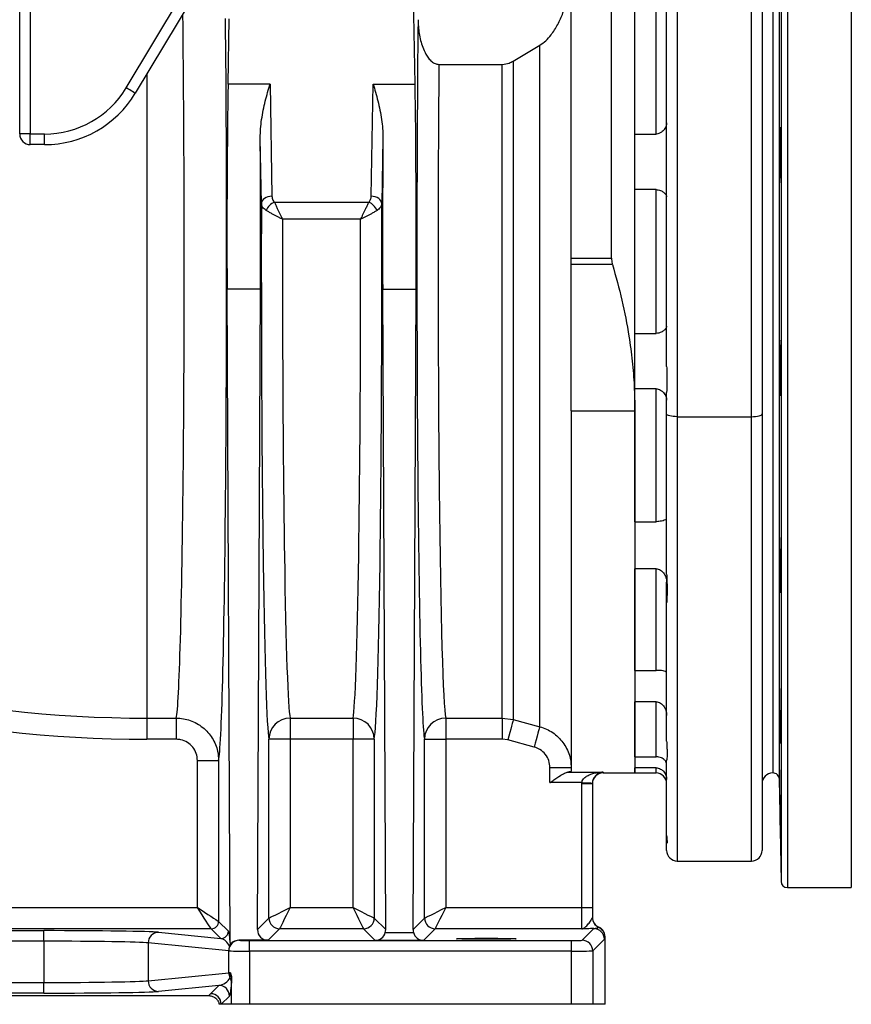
# Model space of a CAD drawing. Header units: millimetres. Extents: x 2731 to 14496, y 2048 to 15393.
# Tile 3 of 13: x 5756 to 7716, y 2048 to 4368. Entities that reach past the tile are written whole.
import ezdxf

# ---------------------------------------------------------------- set-up
doc = ezdxf.new("R2010")
doc.units = ezdxf.units.MM
doc.header["$LTSCALE"] = 5

msp = doc.modelspace()

# ---------------------------------------------------------------- linework, layer by layer
at = {"color": 8, "linetype": 'Continuous', "lineweight": 25}
for p, q in [((7565.9, 5273.2), (7565.9, 2323.2)), ((7716.5, 5273.2), (7716.5, 2323.2)), ((7550.9, 5258.5), (7550.9, 2338)), ((7546.7, 5018), (7546.7, 2578.5)), ((6056.2, 4240.5), (6056.2, 2722.5)), ((7306.2, 3432.6), (7306.2, 2385.7)), ((7481.2, 2385.7), (7481.2, 3432.6)), ((7256.2, 2593.2), (7256.2, 2605.2)), ((7131.2, 2595.5), (7131.2, 2593.2))]:
    msp.add_line(p, q, dxfattribs=at)
at = {"color": 7, "linetype": 'Continuous', "lineweight": 25}
for p, q in [((5756.2, 4098.7), (5756.2, 5023.2)), ((5781.2, 5023.2), (5781.2, 4098.7)), ((7531.2, 5003.2), (7531.2, 2593.2)), ((7151.2, 3805.9), (7151.2, 4783.8)), ((7206.2, 3446.1), (7206.2, 4721.8)), ((7506.2, 4688.5), (7506.2, 3439.1)), ((7481.2, 3432.6), (7481.2, 4682.1)), ((6688.3, 4216.4), (6681.7, 4593.9)), ((7056.2, 3805.9), (7056.2, 4596.3)), ((6007.2, 4207.6), (6176.5, 4489.2)), ((7281.2, 3551), (7281.2, 4489.5)), ((7306.2, 4483.1), (7306.2, 3432.6)), ((6197.9, 4476.3), (6028.7, 4194.7)), ((7206.2, 4098.3), (7206.2, 4411.3)), ((7256.2, 4098.3), (7256.2, 4411.3)), ((6247.4, 4216.4), (6250, 4370.2)), ((6919.6, 4270.6), (6982.1, 4307.8)), ((6982.1, 2702.3), (6982.1, 4307.8)), ((6919.6, 4270.6), (6919.6, 2719.1)), ((6744.4, 4262.7), (6893.8, 4262.7)), ((6893.8, 2722.5), (6893.8, 4262.7)), ((6346.3, 4216.4), (6247.4, 4216.4)), ((6346.3, 4216.4), (6350.9, 3951.9)), ((6584.8, 3951.9), (6589.4, 4216.4)), ((6589.4, 4216.4), (6688.3, 4216.4)), ((5781.2, 4098.7), (5756.2, 4098.7)), ((5781.2, 4098.7), (5814.8, 4098.7)), ((5781.2, 4073.7), (5781.2, 4098.7)), ((5814.8, 4073.7), (5814.8, 4098.7)), ((6325.9, 3934.2), (6323.2, 4089.2)), ((6612.5, 4089.2), (6609.8, 3934.2)), ((7206.2, 4098.3), (7256.2, 4098.3)), ((5814.8, 4073.7), (5781.2, 4073.7)), ((7256.2, 3967.6), (7206.2, 3967.6)), ((7206.2, 3628.9), (7206.2, 3967.6)), ((7256.2, 3628.9), (7256.2, 3967.6)), ((6356.5, 3938), (6579.2, 3938)), ((6559.9, 3898.1), (6375.8, 3898.1)), ((7056.2, 3805.9), (7151.2, 3805.9)), ((7056.2, 3791), (7056.2, 3805.9)), ((7153.4, 3791), (7056.2, 3791)), ((7056.2, 3446.1), (7056.2, 3791)), ((6323.8, 3733.4), (6245.1, 3733.4)), ((6252.3, 2193.9), (6245.1, 3733.4)), ((6316.8, 2224.2), (6323.8, 3733.4)), ((6611.8, 3733.4), (6690.6, 3733.4)), ((6618.9, 2224.2), (6611.8, 3733.4)), ((6683.5, 2224.2), (6690.6, 3733.4)), ((7206.2, 3628.9), (7256.2, 3628.9)), ((7256.2, 3498.1), (7206.2, 3498.1)), ((7206.2, 3185.2), (7206.2, 3498.1)), ((7256.2, 3185.2), (7256.2, 3498.1)), ((7281.2, 3439.1), (7281.2, 3490)), ((7056.2, 3446.1), (7206.2, 3446.1)), ((7056.2, 3446.1), (7056.2, 2597.4)), ((7206.2, 3446.1), (7206.2, 2593.2)), ((7281.2, 3061.8), (7281.2, 3439.1)), ((7506.2, 3439.1), (7506.2, 2410.7)), ((7306.2, 3432.6), (7481.2, 3432.6)), ((7206.2, 3185.2), (7256.2, 3185.2)), ((7256.2, 3074.4), (7206.2, 3074.4)), ((7206.2, 2834.9), (7206.2, 3074.4)), ((7256.2, 2834.9), (7256.2, 3074.4)), ((7281.2, 2993.7), (7281.2, 3042.9)), ((7281.2, 2667.8), (7281.2, 2993.7)), ((7206.2, 2834.9), (7256.2, 2834.9)), ((7256.2, 2760.8), (7206.2, 2760.8)), ((7206.2, 2631.2), (7206.2, 2760.8)), ((7256.2, 2631.2), (7256.2, 2760.8)), ((6056.2, 2722.5), (6125.3, 2722.5)), ((6056.2, 2722.5), (6056.2, 2672.7)), ((6125.3, 2722.5), (6125.3, 2672.7)), ((6393.7, 2722.5), (6542, 2722.5)), ((6393.7, 2722.5), (6393.7, 2672.7)), ((6542, 2722.5), (6542, 2672.7)), ((6760.4, 2722.5), (6893.8, 2722.5)), ((6760.4, 2722.5), (6760.4, 2672.7)), ((6893.8, 2722.5), (6919.6, 2719.1)), ((6893.8, 2722.5), (6893.8, 2672.7)), ((6919.6, 2719.1), (6982.1, 2702.3)), ((6125.3, 2672.7), (6056.2, 2672.7)), ((6343.7, 2251.2), (6343.7, 2672.7)), ((6393.7, 2672.7), (6343.7, 2672.7)), ((6393.7, 2672.7), (6393.7, 2276.2)), ((6542, 2672.7), (6393.7, 2672.7)), ((6592, 2672.7), (6542, 2672.7)), ((6542, 2276.2), (6542, 2672.7)), ((6592, 2672.7), (6592, 2251.2)), ((6710.5, 2251.2), (6710.5, 2672.7)), ((6710.5, 2672.7), (6760.4, 2672.7)), ((6760.4, 2672.7), (6760.4, 2276.2)), ((6893.8, 2672.7), (6760.4, 2672.7)), ((6906.7, 2671), (6893.8, 2672.7)), ((6969.1, 2654.2), (6906.7, 2671)), ((6175.2, 2622.6), (6225.2, 2622.6)), ((6175.2, 2276.2), (6175.2, 2622.6)), ((6225.2, 2622.6), (6225.2, 2243.7)), ((7206.2, 2631.2), (7256.2, 2631.2)), ((7281.2, 2446), (7281.2, 2622.3)), ((7056.2, 2605.7), (7006.2, 2605.7)), ((7006.2, 2570.5), (7006.2, 2605.7)), ((7256.2, 2605.2), (7206.2, 2605.2)), ((7206.2, 2593.2), (7206.2, 2605.2)), ((7048.6, 2595.5), (7131.2, 2595.5)), ((7131.2, 2593.2), (7206.2, 2593.2)), ((7206.2, 2593.2), (7256.2, 2593.2)), ((7546.7, 2578.5), (7550.9, 2338)), ((7081.2, 2570.5), (7006.2, 2570.5)), ((7081.2, 2568.5), (7081.2, 2570.5)), ((7081.2, 2276.2), (7081.2, 2568.5)), ((7081.2, 2568.5), (7106.2, 2568.5)), ((7106.2, 2569.5), (7106.2, 2568.5)), ((7106.2, 2568.5), (7106.2, 2276.2)), ((7281.2, 2430), (7281.2, 2446)), ((7281.2, 2410.7), (7281.2, 2430)), ((7306.2, 2385.7), (7481.2, 2385.7)), ((7565.9, 2323.2), (7716.5, 2323.2)), ((3441.7, 2276.2), (6175.2, 2276.2)), ((6393.7, 2276.2), (6542, 2276.2)), ((6760.4, 2276.2), (7081.2, 2276.2)), ((7081.2, 2226.2), (7081.2, 2276.2)), ((7081.2, 2276.2), (7106.2, 2276.2)), ((7106.2, 2276.2), (7106.2, 2252.4)), ((6316.8, 2224.2), (6343.7, 2251.2)), ((6592, 2251.2), (6618.9, 2224.2)), ((6683.5, 2224.2), (6710.5, 2251.2)), ((6225.2, 2243.7), (6248.1, 2220.8)), ((6207.7, 2226.2), (3416.9, 2226.2)), ((4349.6, 2221.8), (5812.8, 2221.8)), ((5812.8, 2196.8), (5812.8, 2221.8)), ((6083.6, 2217.8), (6230.6, 2203.3)), ((6230.6, 2203.3), (6207.7, 2226.2)), ((6368.7, 2226.2), (6341.6, 2199.1)), ((6567, 2226.2), (6368.7, 2226.2)), ((6594.4, 2198.8), (6567, 2226.2)), ((6618, 2217.3), (6684.4, 2217.3)), ((6735.5, 2226.2), (6708.1, 2198.8)), ((7081.2, 2226.2), (6735.5, 2226.2)), ((7082.1, 2199.1), (7109.5, 2226.6)), ((7135.9, 2048.2), (7135.9, 2207.2)), ((5812.8, 2196.8), (4349.6, 2196.8)), ((5812.8, 2196.8), (5812.8, 2099.7)), ((6248.9, 2174), (6059, 2192.8)), ((6059, 2192.8), (6059, 2103.6)), ((6272.7, 2199.1), (6273.5, 2199)), ((6341.6, 2199.1), (6272.7, 2199.1)), ((6298.2, 2173.7), (6298.2, 2198.7)), ((6298.2, 2198.7), (7057.1, 2198.7)), ((6708.1, 2198.8), (6594.4, 2198.8)), ((7057.1, 2173.7), (7057.1, 2198.7)), ((7134.5, 2201.6), (7107.1, 2174.1)), ((6248.9, 2122.4), (6248.9, 2174)), ((7057.1, 2173.7), (6298.2, 2173.7)), ((6298.2, 2173.7), (6298.2, 2048.2)), ((7057.1, 2048.2), (7057.1, 2173.7)), ((7107.1, 2174.1), (7107.1, 2048.2)), ((6059, 2103.6), (6248.9, 2122.4)), ((4349.6, 2099.7), (5812.8, 2099.7)), ((5812.8, 2074.7), (5812.8, 2099.7)), ((6225.7, 2092.7), (6083.6, 2078.6)), ((6206.2, 2073.2), (6225.7, 2092.7)), ((6255.8, 2048.2), (6255.8, 2107.1)), ((3960.4, 2068.6), (6202, 2068.6)), ((5812.8, 2074.7), (4349.6, 2074.7)), ((6250.7, 2067.7), (6231.2, 2048.2)), ((6231.2, 2048.2), (6226.5, 2048.2)), ((6255.8, 2048.2), (6231.2, 2048.2)), ((6298.2, 2048.2), (6255.8, 2048.2)), ((7057.1, 2048.2), (6298.2, 2048.2)), ((7107.1, 2048.2), (7057.1, 2048.2)), ((7135.9, 2048.2), (7107.1, 2048.2))]:
    msp.add_line(p, q, dxfattribs=at)
at = {"color": 7, "linetype": 'Continuous', "lineweight": 25, "flags": 128}
for points in [[(6028.7, 4194.7), (6028.3, 4194.9), (6027.1, 4195.6), (6025.2, 4196.8), (6022.5, 4198.4), (6019.3, 4200.4), (6015.5, 4202.6), (6011.5, 4205), (6007.2, 4207.6)], [(6350.9, 3951.9), (6346, 3951.5), (6341.4, 3950.5), (6337.1, 3948.8), (6333.3, 3946.6), (6330.2, 3944), (6327.9, 3940.9), (6326.4, 3937.6), (6325.9, 3934.2)], [(6609.8, 3934.2), (6609.3, 3937.6), (6607.8, 3940.9), (6605.5, 3944), (6602.4, 3946.6), (6598.6, 3948.8), (6594.3, 3950.5), (6589.6, 3951.5), (6584.8, 3951.9)], [(7306.2, 3432.6), (7301.3, 3432.8), (7296.6, 3433.1), (7292.3, 3433.7), (7288.5, 3434.5), (7285.4, 3435.5), (7283.1, 3436.6), (7281.7, 3437.9), (7281.2, 3439.1)], [(7481.2, 3432.6), (7486.1, 3432.8), (7490.8, 3433.1), (7495.1, 3433.7), (7498.9, 3434.5), (7502, 3435.5), (7504.3, 3436.6), (7505.7, 3437.9), (7506.2, 3439.1)], [(6919.6, 2719.1), (6919.2, 2717.5), (6918.4, 2714.3), (6917.1, 2709.6), (6915.5, 2703.6), (6913.6, 2696.5), (6911.4, 2688.5), (6909.1, 2679.9), (6906.7, 2671)], [(6982.1, 2702.3), (6981.7, 2700.7), (6980.8, 2697.5), (6979.5, 2692.8), (6977.9, 2686.8), (6976, 2679.7), (6973.9, 2671.7), (6971.5, 2663.1), (6969.1, 2654.2)], [(7081.2, 2570.5), (7086.1, 2570.3), (7090.8, 2570.1), (7095.1, 2570), (7098.9, 2569.8), (7102, 2569.7), (7104.3, 2569.6), (7105.7, 2569.5), (7106.2, 2569.5)], [(6175.2, 2276.2), (6183.8, 2270.6), (6192.1, 2265.2), (6200, 2260.1), (6207.1, 2255.5), (6213.2, 2251.5), (6218.2, 2248.2), (6222, 2245.8), (6224.3, 2244.3), (6225.2, 2243.7)], [(6207.7, 2226.2), (6207.1, 2227.1), (6205.6, 2229.4), (6203.2, 2233.2), (6199.9, 2238.2), (6195.9, 2244.3), (6191.3, 2251.4), (6186.2, 2259.2), (6180.8, 2267.6), (6175.2, 2276.2)], [(6343.7, 2251.2), (6344.8, 2251.7), (6347.8, 2253.2), (6352.4, 2255.5), (6358.7, 2258.6), (6366.2, 2262.4), (6374.8, 2266.7), (6384.1, 2271.3), (6393.7, 2276.2)], [(6393.7, 2276.2), (6388.9, 2266.5), (6384.2, 2257.2), (6380, 2248.7), (6376.2, 2241.1), (6373.1, 2234.9), (6370.7, 2230.2), (6369.3, 2227.3), (6368.7, 2226.2)], [(6567, 2226.2), (6566.4, 2227.3), (6564.9, 2230.2), (6562.6, 2234.9), (6559.5, 2241.1), (6555.7, 2248.7), (6551.4, 2257.2), (6546.8, 2266.5), (6542, 2276.2)], [(6542, 2276.2), (6551.6, 2271.3), (6560.9, 2266.7), (6569.5, 2262.4), (6577, 2258.6), (6583.2, 2255.5), (6587.9, 2253.2), (6590.8, 2251.7), (6592, 2251.2)], [(6710.5, 2251.2), (6711.6, 2251.7), (6714.5, 2253.2), (6719.2, 2255.5), (6725.4, 2258.6), (6732.9, 2262.4), (6741.5, 2266.7), (6750.8, 2271.3), (6760.4, 2276.2)], [(6760.4, 2276.2), (6755.6, 2266.5), (6751, 2257.2), (6746.7, 2248.7), (6742.9, 2241.1), (6739.8, 2234.9), (6737.5, 2230.2), (6736, 2227.3), (6735.5, 2226.2)]]:
    msp.add_lwpolyline(points, dxfattribs=at)
at = {"color": 7, "linetype": 'Continuous', "lineweight": 25}
for centre, radius, start, end in [((5814.8, 4323.2), 224.6, 270, 329), ((5814.8, 4323.2), 249.6, 270, 329), ((5781.2, 4098.7), 25, 180, 270), ((6372.6, 3902.5), 39, 114.4496, 155.5495), ((6563, 3902.5), 39, 24.4484, 65.5525), ((6056.2, 5648.2), 2925.8, 218.7926, 270), ((6056.2, 5648.2), 2975.6, 218.7926, 270), ((6393.7, 2672.5), 50, 89.9949, 179.7885), ((6542, 2672.5), 50, 0.2118, 90.0052), ((6760.4, 2672.5), 50, 89.9953, 179.7877), ((7131.2, 2568.2), 25, 90, 180), ((7256.2, 2568.2), 25, 0, 90), ((7531.2, 2568.2), 25, 90, 180), ((7531.8, 2578.2), 15, 1, 92.0879), ((7306.2, 2410.7), 25, 180, 270), ((7481.2, 2410.7), 25, 270, 0), ((7565.9, 2338.2), 15, 181, 270), ((6368.7, 2251.2), 25, 180.02, 269.98), ((6566.9, 2251.2), 25, 270.0211, 359.9796), ((6735.5, 2251.2), 25, 180.0207, 269.9793), ((7131.2, 2252.4), 25, 180.0023, 245.3972), ((6207.7, 2243.7), 17.5, 270.0237, 359.9763), ((7110.4, 2206.9), 25, 0.0088, 65.3786), ((6083.9, 2192.9), 24.9, 90.6403, 180.2276), ((6230.6, 2220.8), 17.5, 270.021, 359.98), ((7109.5, 2201.6), 25, 0.0208, 89.9792), ((6273.8, 2174.1), 24.9, 90.6403, 180.2283), ((7082.1, 2174.1), 25, 0.0201, 89.9799), ((6274.3, 2122.5), 25.3, 180.1585, 208.7388), ((6083.9, 2103.5), 24.9, 179.773, 269.359), ((6225.7, 2067.7), 25, 0.0205, 89.9802), ((6232.3, 2098), 23.3, 0.3893, 31.8176), ((6206.2, 2048.2), 25, 0.0197, 89.9803)]:
    msp.add_arc(centre, radius, start, end, dxfattribs=at)
at = {"color": 8, "linetype": 'Continuous', "lineweight": 25}
msp.add_ellipse((6123.5, 3798.2), major_axis=(0, 1080), ratio=0.019071, start_param=3.230204, end_param=5.282692, dxfattribs=at)
at = {"color": 7, "linetype": 'Continuous', "lineweight": 25}
for centre, major_axis, ratio, start_param, end_param in [((6223.4, 3798.2), (0, 1180), 0.017455, 3.227182, 5.218907), ((6712.2, 3798.2), (0, 1130), 0.017455, 1.042375, 3.052981), ((6762.2, 3798.2), (0, 1080), 0.018263, 1.126185, 3.052981), ((6253.5, 3862.8), (0, 500), 0.017455, 0.785398, 1.832558), ((6682.1, 3862.8), (0, 500), 0.017455, 4.450628, 5.497787), ((6315.4, 3862.8), (0, 500), 0.017455, 4.450628, 5.182209), ((6620.3, 3862.8), (0, 500), 0.017455, 1.100977, 1.832558), ((6345.5, 3798.2), (0, 1130), 0.017455, 1.450154, 3.052981), ((6590.2, 3798.2), (0, 1130), 0.017455, 3.230204, 4.833031), ((6395.4, 3798.2), (0, 1080), 0.018263, 1.478229, 3.052981), ((6540.2, 3798.2), (0, 1080), 0.018263, 3.230204, 4.804956), ((7131.2, 2252.9), (0, 25), 0.999848, 1.570796, 2.723011), ((7131.2, 2273.2), (23.1, 55.8), 0.171628, 3.890033, 3.900937), ((5812.8, 2217), (275, 0), 0.017455, 0.174533, 1.570796), ((6248.1, 2178.3), (-0.5, 42.8), 0.110233, 5.085238, 6.170726), ((6341.8, 2224.2), (10, 23.1), 0.993176, 1.978243, 3.548735), ((6594.4, 2223.8), (9.6, 23.2), 0.975619, 3.543095, 4.834676), ((6593.9, 2224.2), (-10, 23.1), 0.993176, 4.026032, 4.304942), ((6708.5, 2224.2), (10, 23.1), 0.993176, 1.978243, 2.257153), ((6708.1, 2223.8), (-9.6, 23.2), 0.975619, 1.448509, 2.740091), ((7156.2, 2273.2), (42.5, 68.8), 0.381992, 3.729237, 3.740156), ((5812.8, 2192), (250, 0), 0.019201, 0.174533, 1.570796), ((6230.6, 2178.3), (-11.4, 23.8), 0.789109, 4.607701, 5.734648), ((6273.9, 2174), (20.3, -16.1), 0.950168, 2.265623, 3.39257), ((6298.2, 2199.1), (25, 0), 0.017455, 3.316126, 4.712389), ((7057.1, 2199.1), (25, 0), 0.017455, 4.712389, 6.265732), ((6298.2, 2174.1), (50, 0), 0.008728, 3.316126, 4.712389), ((7057.1, 2174.1), (50, 0), 0.008728, 4.712389, 6.265732), ((6298.2, 2122.4), (50, 0), 0.008728, 2.68304, 2.96706), ((5812.8, 2104.5), (250, 0), 0.019201, 4.712389, 6.108652), ((6225.7, 2117.7), (28.3, 13.9), 0.760074, 4.356358, 5.418044), ((6250.7, 2117.7), (0.6, 50.3), 0.110233, 3.254052, 4.315738), ((5812.8, 2079.5), (275, 0), 0.017455, 4.712389, 6.108652)]:
    msp.add_ellipse(centre, major_axis=major_axis, ratio=ratio, start_param=start_param, end_param=end_param, dxfattribs=at)
msp.add_ellipse((6856.2, 2202.6), major_axis=(70, 0), ratio=0.017455, dxfattribs=at)
for points, knots in [([(6982.1, 4307.8), (6987, 4311.2), (6997, 4318), (7011.3, 4334.7), (7025.2, 4356.6), (7036.9, 4383), (7045.5, 4409.7), (7051.5, 4436.5), (7055.4, 4464.1), (7056, 4482.8), (7056.2, 4492.2)], [0, 0, 0, 0, 0.086138, 0.175916, 0.3178, 0.463202, 0.595178, 0.727186, 0.863599, 1, 1, 1, 1]), ([(6695.2, 4367.9), (6695.7, 4357), (6696.6, 4335.1), (6703.8, 4307.9), (6712.3, 4288.8), (6719.7, 4277.3), (6726.9, 4269.6), (6735.3, 4263.9), (6741.3, 4263.1), (6744.4, 4262.7)], [0, 0, 0, 0, 0.263199, 0.525946, 0.672712, 0.763994, 0.854823, 0.926943, 1, 1, 1, 1]), ([(6893.8, 4262.7), (6899.4, 4263.4), (6908.5, 4264.3), (6916.5, 4268.9), (6919.6, 4270.6)], [0, 0, 0, 0, 0.610338, 1, 1, 1, 1]), ([(6323.2, 4089.2), (6323.3, 4096.6), (6323.7, 4111.4), (6326.4, 4133.3), (6330.3, 4155), (6336.8, 4183.5), (6342.4, 4203.5), (6346.2, 4216.3), (6346.3, 4216.4)], [0, 0, 0, 0, 0.156713, 0.314578, 0.484301, 0.654052, 0.998019, 1, 1, 1, 1]), ([(6589.4, 4216.4), (6589.4, 4216.3), (6593.2, 4203.7), (6598.8, 4183.8), (6605.4, 4155.3), (6609.2, 4133.5), (6612, 4111.4), (6612.3, 4096.6), (6612.5, 4089.2)], [0, 0, 0, 0, 0.0019806, 0.3415272, 0.5134894, 0.6854236, 0.8422228, 1, 1, 1, 1]), ([(7281.2, 4124.6), (7281, 4122.4), (7280.4, 4117.4), (7276.2, 4109.7), (7270.1, 4103.2), (7263.5, 4099.4), (7258.8, 4098.4), (7256.5, 4098.3), (7256.2, 4098.3)], [0, 0, 0, 0, 0.20026, 0.453765, 0.686141, 0.846004, 0.977486, 1, 1, 1, 1]), ([(7548.6, 4003.5), (7548.5, 4000.4), (7548.5, 3997.7), (7548.4, 3994.2), (7548.3, 3993.1), (7548.3, 3991.1), (7548.2, 3990.2), (7548.1, 3987.7), (7548, 3986.5), (7547.9, 3985.2), (7547.9, 3984.9), (7547.8, 3984.5), (7547.8, 3984.4), (7547.7, 3984.4), (7547.6, 3984.8), (7547.5, 3986.1), (7547.5, 3986.6), (7547.4, 3987.8), (7547.3, 3989.3), (7547.3, 3991.1), (7547.2, 3993.1), (7547.2, 3994.2), (7547.1, 3997.7), (7547, 4000.4), (7547, 4004.9), (7547, 4006.5), (7546.9, 4009.8), (7546.9, 4011.5), (7546.9, 4016.8), (7546.8, 4020.6), (7546.8, 4026.5), (7546.8, 4028.5), (7546.8, 4032.6), (7546.8, 4034.6), (7546.8, 4040.9), (7546.8, 4045.1), (7546.8, 4053.7), (7546.9, 4057.9), (7546.9, 4064.1), (7546.9, 4066.2), (7547, 4070.3), (7547, 4072.3), (7547, 4078.2), (7547.1, 4081.9), (7547.2, 4087.2), (7547.2, 4089), (7547.3, 4092.3), (7547.3, 4093.9), (7547.4, 4098.4), (7547.5, 4101), (7547.6, 4104.6), (7547.6, 4105.7), (7547.7, 4107.7), (7547.7, 4109.5), (7547.8, 4111), (7547.9, 4112.2), (7547.9, 4112.7), (7548, 4114), (7548.1, 4114.4), (7548.2, 4114.4), (7548.3, 4114.3), (7548.3, 4113.9), (7548.4, 4113.6), (7548.5, 4112.3), (7548.5, 4111.1), (7548.6, 4108.7), (7548.6, 4107.8), (7548.7, 4105.8), (7548.7, 4104.7), (7548.8, 4101.1), (7548.8, 4098.5), (7548.9, 4093.9), (7548.9, 4092.3), (7549, 4089), (7549, 4085.6), (7549, 4082), (7549, 4078.3), (7549, 4076.3), (7549.1, 4070.4), (7549.1, 4066.3), (7549.1, 4058), (7549.1, 4053.7), (7549, 4045.2), (7549, 4041), (7549, 4034.7), (7549, 4032.6), (7548.9, 4028.6), (7548.9, 4024.6), (7548.8, 4020.7), (7548.8, 4017), (7548.8, 4015.1), (7548.7, 4009.8), (7548.6, 4006.5), (7548.6, 4003.5)], [0, 0, 0, 0, 0.03125, 0.03125, 0.046875, 0.046875, 0.0625, 0.0625, 0.09375, 0.09375, 0.109375, 0.109375, 0.125, 0.125, 0.15625, 0.15625, 0.171875, 0.171875, 0.1875, 0.203125, 0.203125, 0.21875, 0.21875, 0.25, 0.25, 0.265625, 0.265625, 0.28125, 0.28125, 0.3125, 0.3125, 0.328125, 0.328125, 0.34375, 0.34375, 0.375, 0.375, 0.40625, 0.40625, 0.421875, 0.421875, 0.4375, 0.4375, 0.46875, 0.46875, 0.484375, 0.484375, 0.5, 0.5, 0.53125, 0.53125, 0.546875, 0.546875, 0.5625, 0.578125, 0.578125, 0.59375, 0.59375, 0.625, 0.625, 0.640625, 0.640625, 0.65625, 0.65625, 0.6875, 0.6875, 0.703125, 0.703125, 0.71875, 0.71875, 0.75, 0.75, 0.765625, 0.765625, 0.78125, 0.796875, 0.796875, 0.8125, 0.8125, 0.84375, 0.84375, 0.875, 0.875, 0.90625, 0.90625, 0.921875, 0.921875, 0.9375, 0.953125, 0.953125, 0.96875, 0.96875, 1, 1, 1, 1]), ([(7256.2, 3967.6), (7257.9, 3967.5), (7261.6, 3967.3), (7267.9, 3965.2), (7274.5, 3961.2), (7280, 3955.7), (7280.8, 3952.2), (7281.2, 3950.6)], [0, 0, 0, 0, 0.110947, 0.252182, 0.460637, 0.732547, 1, 1, 1, 1]), ([(6350.9, 3951.9), (6351.3, 3948.9), (6351.9, 3944), (6355.2, 3939.7), (6356.5, 3938)], [0, 0, 0, 0, 0.615261, 1, 1, 1, 1]), ([(6579.2, 3938), (6581.1, 3940.1), (6582.4, 3942.3), (6583.8, 3945.8), (6584.2, 3947), (6584.6, 3949.5), (6584.8, 3950.7), (6584.8, 3951.9)], [0, 0, 0, 0, 0.5, 0.5, 0.75, 0.75, 1, 1, 1, 1]), ([(6337.1, 3918.7), (6333.8, 3921.1), (6327.5, 3925.9), (6326.4, 3931.5), (6325.9, 3934.2)], [0, 0, 0, 0, 0.5175, 1, 1, 1, 1]), ([(6356.5, 3938), (6357.5, 3935.8), (6359.6, 3931.2), (6364, 3922), (6368.4, 3912.9), (6372, 3905.5), (6373.8, 3902), (6374.7, 3900.2), (6375.2, 3899.2), (6375.5, 3898.7), (6375.6, 3898.4), (6375.7, 3898.2), (6375.8, 3898.1), (6375.8, 3898.1), (6375.8, 3898.1)], [0, 0, 0, 0, 0.2009535, 0.4020331, 0.7094533, 0.8474026, 0.9185436, 0.9563333, 0.97656, 0.9874109, 0.9932416, 0.9963667, 0.997903, 1, 1, 1, 1]), ([(6559.9, 3898.1), (6559.9, 3898.1), (6559.9, 3898.1), (6559.9, 3898.2), (6560, 3898.4), (6560.2, 3898.7), (6560.4, 3899.2), (6560.9, 3900.2), (6561.9, 3902), (6563.6, 3905.5), (6567.3, 3912.9), (6571.7, 3922), (6576.1, 3931.2), (6578.2, 3935.8), (6579.2, 3938)], [0, 0, 0, 0, 0.002097, 0.00363, 0.006758, 0.012584, 0.023437, 0.043664, 0.081451, 0.152595, 0.290545, 0.597967, 0.799045, 1, 1, 1, 1]), ([(6609.8, 3934.2), (6609.1, 3931.1), (6607.9, 3925.5), (6601.5, 3920.8), (6598.6, 3918.7)], [0, 0, 0, 0, 0.5459599, 1, 1, 1, 1]), ([(6375.8, 3898.1), (6375.8, 3898.1), (6375.7, 3898.1), (6375.6, 3898.2), (6375.5, 3898.2), (6375.2, 3898.4), (6374.6, 3898.6), (6373.6, 3899.1), (6371.6, 3900.1), (6368, 3901.9), (6360.6, 3905.6), (6351.8, 3910.2), (6343.2, 3915), (6339.1, 3917.4), (6337.1, 3918.7)], [0, 0, 0, 0, 0.002106, 0.003869, 0.007174, 0.013302, 0.024664, 0.045754, 0.084978, 0.158445, 0.299767, 0.605348, 0.802727, 1, 1, 1, 1]), ([(6598.6, 3918.7), (6596.5, 3917.4), (6592.5, 3915), (6583.9, 3910.2), (6575.1, 3905.6), (6567.7, 3901.9), (6564, 3900.1), (6562.1, 3899.1), (6561.1, 3898.6), (6560.5, 3898.4), (6560.2, 3898.2), (6560, 3898.2), (6559.9, 3898.1), (6559.9, 3898.1), (6559.9, 3898.1)], [0, 0, 0, 0, 0.197271, 0.394652, 0.700235, 0.841565, 0.915032, 0.954251, 0.975336, 0.986703, 0.992831, 0.996137, 0.997899, 1, 1, 1, 1]), ([(7151.2, 3805.9), (7151.5, 3801.7), (7151.8, 3796.6), (7153.2, 3791.8), (7153.4, 3791)], [0, 0, 0, 0, 0.824448, 1, 1, 1, 1]), ([(7153.4, 3791), (7161.2, 3763.1), (7176.9, 3707.4), (7191.5, 3631.2), (7200.4, 3563.6), (7205.3, 3504.9), (7205.9, 3465.7), (7206.2, 3446.1)], [0, 0, 0, 0, 0.247617, 0.495204, 0.66344, 0.831775, 1, 1, 1, 1]), ([(7281.2, 3645.9), (7280.9, 3644.5), (7280.3, 3641.5), (7275.7, 3636.4), (7269.5, 3632.1), (7262.9, 3629.5), (7258.5, 3628.9), (7256.4, 3628.9), (7256.2, 3628.9)], [0, 0, 0, 0, 0.222272, 0.478831, 0.702807, 0.859056, 0.988672, 1, 1, 1, 1]), ([(7548.9, 3501.1), (7548.8, 3498.1), (7548.8, 3495.4), (7548.7, 3491.8), (7548.7, 3490.7), (7548.6, 3488.7), (7548.6, 3487.8), (7548.5, 3485.4), (7548.5, 3484.1), (7548.4, 3482.9), (7548.3, 3482.6), (7548.3, 3482.2), (7548.2, 3482.1), (7548.1, 3482.1), (7548, 3482.5), (7547.9, 3483.7), (7547.9, 3484.2), (7547.8, 3485.5), (7547.7, 3486.9), (7547.7, 3488.7), (7547.6, 3490.7), (7547.6, 3491.8), (7547.5, 3495.4), (7547.4, 3498.1), (7547.3, 3502.6), (7547.3, 3504.1), (7547.2, 3507.4), (7547.2, 3509.2), (7547.1, 3514.5), (7547, 3518.2), (7547, 3524.1), (7547, 3526.1), (7546.9, 3530.2), (7546.9, 3532.3), (7546.9, 3538.5), (7546.8, 3542.7), (7546.8, 3551.3), (7546.8, 3555.5), (7546.8, 3561.8), (7546.8, 3563.8), (7546.8, 3567.9), (7546.8, 3569.9), (7546.8, 3575.9), (7546.9, 3579.6), (7546.9, 3584.9), (7546.9, 3586.6), (7547, 3589.9), (7547, 3591.5), (7547, 3596), (7547.1, 3598.7), (7547.2, 3602.3), (7547.2, 3603.4), (7547.3, 3605.4), (7547.3, 3607.2), (7547.4, 3608.6), (7547.5, 3609.9), (7547.5, 3610.4), (7547.6, 3611.6), (7547.7, 3612), (7547.8, 3612.1), (7547.8, 3612), (7547.9, 3611.5), (7547.9, 3611.2), (7548, 3610), (7548.1, 3608.8), (7548.2, 3606.3), (7548.3, 3605.4), (7548.3, 3603.4), (7548.4, 3602.3), (7548.5, 3598.8), (7548.5, 3596.1), (7548.6, 3591.6), (7548.6, 3590), (7548.7, 3586.7), (7548.7, 3583.3), (7548.8, 3579.6), (7548.8, 3575.9), (7548.9, 3573.9), (7548.9, 3568), (7549, 3564), (7549, 3555.7), (7549, 3551.4), (7549.1, 3542.9), (7549.1, 3538.6), (7549.1, 3532.4), (7549.1, 3530.3), (7549.1, 3526.2), (7549, 3522.2), (7549, 3518.4), (7549, 3514.6), (7549, 3512.8), (7549, 3507.4), (7548.9, 3504.1), (7548.9, 3501.1)], [0, 0, 0, 0, 0.03125, 0.03125, 0.046875, 0.046875, 0.0625, 0.0625, 0.09375, 0.09375, 0.109375, 0.109375, 0.125, 0.125, 0.15625, 0.15625, 0.171875, 0.171875, 0.1875, 0.203125, 0.203125, 0.21875, 0.21875, 0.25, 0.25, 0.265625, 0.265625, 0.28125, 0.28125, 0.3125, 0.3125, 0.328125, 0.328125, 0.34375, 0.34375, 0.375, 0.375, 0.40625, 0.40625, 0.421875, 0.421875, 0.4375, 0.4375, 0.46875, 0.46875, 0.484375, 0.484375, 0.5, 0.5, 0.53125, 0.53125, 0.546875, 0.546875, 0.5625, 0.578125, 0.578125, 0.59375, 0.59375, 0.625, 0.625, 0.640625, 0.640625, 0.65625, 0.65625, 0.6875, 0.6875, 0.703125, 0.703125, 0.71875, 0.71875, 0.75, 0.75, 0.765625, 0.765625, 0.78125, 0.796875, 0.796875, 0.8125, 0.8125, 0.84375, 0.84375, 0.875, 0.875, 0.90625, 0.90625, 0.921875, 0.921875, 0.9375, 0.953125, 0.953125, 0.96875, 0.96875, 1, 1, 1, 1]), ([(7281.2, 3551), (7281.3, 3546.4), (7281.4, 3537.2), (7281.7, 3522.3), (7281.6, 3506.5), (7281.2, 3495.6), (7281.2, 3490.2), (7281.2, 3490)], [0, 0, 0, 0, 0.213131, 0.429805, 0.703605, 0.985111, 1, 1, 1, 1]), ([(7256.2, 3498.1), (7257.9, 3498), (7261.6, 3497.7), (7267.9, 3494.8), (7274.5, 3489.1), (7280, 3480.8), (7280.8, 3474.8), (7281.2, 3471.9)], [0, 0, 0, 0, 0.110947, 0.252182, 0.460636, 0.732547, 1, 1, 1, 1]), ([(7281.2, 3190.4), (7281, 3190.3), (7280.4, 3190.1), (7276.2, 3188.6), (7270.1, 3186.8), (7263.5, 3185.6), (7258.8, 3185.2), (7256.5, 3185.2), (7256.2, 3185.2)], [0, 0, 0, 0, 0.20026, 0.453766, 0.686143, 0.846005, 0.977486, 1, 1, 1, 1]), ([(7549, 3037), (7549, 3034.5), (7549, 3029.6), (7548.9, 3024.1), (7548.8, 3020.2), (7548.7, 3018), (7548.5, 3017.7), (7548.4, 3019.3), (7548.2, 3022.7), (7548, 3027.7), (7547.8, 3034.4), (7547.6, 3042.4), (7547.4, 3051.6), (7547.3, 3061.6), (7547.1, 3072.3), (7547, 3083.3), (7546.9, 3094.2), (7546.8, 3104.9), (7546.8, 3114.9), (7546.8, 3124), (7546.8, 3131.9), (7546.9, 3138.5), (7547, 3143.5), (7547.1, 3146.7), (7547.3, 3148.2), (7547.4, 3147.8), (7547.6, 3145.5), (7547.8, 3141.5), (7548, 3135.8), (7548.2, 3128.6), (7548.4, 3120.1), (7548.5, 3110.6), (7548.7, 3100.3), (7548.8, 3089.4), (7548.9, 3078.4), (7549, 3067.6), (7549.1, 3057.1), (7549.1, 3046.6), (7549.1, 3040.4), (7549, 3037)], [0, 0, 0, 0, 0.026844, 0.053688, 0.080532, 0.107376, 0.134222, 0.161068, 0.187919, 0.214769, 0.241621, 0.268474, 0.295328, 0.322181, 0.349033, 0.375884, 0.402732, 0.429579, 0.456423, 0.483266, 0.510107, 0.536948, 0.56379, 0.590632, 0.617477, 0.644323, 0.671172, 0.698022, 0.724875, 0.751727, 0.778581, 0.805434, 0.832286, 0.859138, 0.885986, 0.912834, 0.939679, 0.966523, 1, 1, 1, 1]), ([(7256.2, 3074.4), (7257.9, 3074.2), (7261.6, 3073.9), (7267.9, 3070.6), (7274.5, 3064.1), (7280, 3054.2), (7280.8, 3046.6), (7281.2, 3042.9)], [0, 0, 0, 0, 0.110946, 0.252181, 0.460635, 0.732546, 1, 1, 1, 1]), ([(7281.2, 3061.8), (7281.3, 3057), (7281.5, 3047.5), (7282.3, 3033.2), (7282.5, 3018.9), (7281.7, 3005), (7281.4, 2997.5), (7281.2, 2993.7)], [0, 0, 0, 0, 0.173263, 0.349883, 0.556708, 0.769565, 1, 1, 1, 1]), ([(7281.2, 2827.5), (7281, 2828.5), (7280.4, 2830.9), (7276.2, 2833.2), (7270.1, 2834.3), (7263.5, 2834.8), (7258.8, 2834.9), (7256.5, 2834.9), (7256.2, 2834.9)], [0, 0, 0, 0, 0.20026, 0.453766, 0.686143, 0.846004, 0.977486, 1, 1, 1, 1]), ([(7549, 2681.8), (7549.1, 2679.3), (7549.1, 2674.4), (7549.1, 2668.9), (7549, 2664.9), (7548.9, 2662.8), (7548.9, 2662.5), (7548.7, 2664.1), (7548.6, 2667.5), (7548.4, 2672.5), (7548.2, 2679.2), (7548.1, 2687.2), (7547.9, 2696.4), (7547.7, 2706.4), (7547.5, 2717.1), (7547.3, 2728.1), (7547.2, 2739), (7547, 2749.7), (7546.9, 2759.7), (7546.8, 2768.8), (7546.8, 2776.7), (7546.8, 2783.3), (7546.8, 2788.2), (7546.9, 2791.5), (7547, 2792.9), (7547.1, 2792.5), (7547.2, 2790.3), (7547.4, 2786.3), (7547.6, 2780.6), (7547.7, 2773.4), (7547.9, 2764.9), (7548.1, 2755.4), (7548.3, 2745), (7548.5, 2734.2), (7548.6, 2723.2), (7548.8, 2712.3), (7548.9, 2701.9), (7549, 2691.3), (7549, 2685.2), (7549, 2681.8)], [0, 0, 0, 0, 0.026842, 0.053684, 0.080526, 0.107368, 0.134211, 0.161054, 0.1879, 0.214745, 0.241594, 0.268444, 0.295297, 0.322149, 0.349002, 0.375856, 0.402708, 0.42956, 0.456408, 0.483256, 0.510101, 0.536945, 0.563786, 0.590627, 0.617469, 0.64431, 0.671155, 0.698, 0.724848, 0.751697, 0.778549, 0.805402, 0.832256, 0.859109, 0.885961, 0.912814, 0.939662, 0.966511, 1, 1, 1, 1]), ([(7256.2, 2760.8), (7257.9, 2760.7), (7261.6, 2760.3), (7267.9, 2757.2), (7274.5, 2750.8), (7280, 2740.9), (7280.8, 2732.9), (7281.2, 2728.9)], [0, 0, 0, 0, 0.110946, 0.252182, 0.460633, 0.732543, 1, 1, 1, 1]), ([(6125.3, 2722.5), (6130.9, 2722.2), (6142.1, 2721.6), (6158.5, 2717.2), (6173.9, 2710.3), (6188, 2700.9), (6200.2, 2689.3), (6210.4, 2675.8), (6218.1, 2660.7), (6223.9, 2642.9), (6224.7, 2629.9), (6225.2, 2622.6)], [0, 0, 0, 0, 0.107369, 0.214738, 0.322109, 0.429476, 0.536868, 0.644259, 0.751731, 0.859202, 1, 1, 1, 1]), ([(6175.2, 2622.6), (6174.7, 2628.2), (6173.6, 2639.5), (6164.9, 2654.6), (6152.2, 2665.9), (6138.1, 2671.8), (6128.9, 2672.4), (6125.3, 2672.7)], [0, 0, 0, 0, 0.21575, 0.431524, 0.646787, 0.861215, 1, 1, 1, 1]), ([(7281.2, 2667.8), (7281.3, 2663.9), (7281.5, 2656), (7282.3, 2645.1), (7282.5, 2635.3), (7281.7, 2627), (7281.4, 2623.9), (7281.2, 2622.3)], [0, 0, 0, 0, 0.173265, 0.349885, 0.556711, 0.769566, 1, 1, 1, 1]), ([(7006.2, 2605.7), (7005.6, 2611.3), (7004.5, 2622.7), (6995.9, 2637.7), (6983.7, 2648.9), (6973.8, 2652.5), (6969.1, 2654.2)], [0, 0, 0, 0, 0.258739, 0.517492, 0.775858, 1, 1, 1, 1]), ([(7281.2, 2612.3), (7281, 2614.4), (7280.4, 2619), (7276.2, 2624.6), (7270.1, 2628.6), (7263.5, 2630.6), (7258.8, 2631.2), (7256.5, 2631.2), (7256.2, 2631.2)], [0, 0, 0, 0, 0.200259, 0.453764, 0.686143, 0.846004, 0.977486, 1, 1, 1, 1]), ([(7256.2, 2605.2), (7257.9, 2605.1), (7261.6, 2604.8), (7267.9, 2602.3), (7274.5, 2597.1), (7280, 2588.6), (7280.8, 2581.3), (7281.2, 2577.7)], [0, 0, 0, 0, 0.110947, 0.252183, 0.460638, 0.732546, 1, 1, 1, 1]), ([(7548.9, 2489.5), (7548.9, 2487.1), (7549, 2482.1), (7549, 2476.6), (7549.1, 2472.7), (7549.1, 2470.6), (7549, 2470.3), (7549, 2471.8), (7548.9, 2475.2), (7548.8, 2480.3), (7548.6, 2486.9), (7548.5, 2494.9), (7548.3, 2504.1), (7548.1, 2514.2), (7547.9, 2524.8), (7547.7, 2535.8), (7547.5, 2546.8), (7547.4, 2557.4), (7547.2, 2567.4), (7547.1, 2576.5), (7547, 2584.5), (7546.9, 2591), (7546.8, 2596), (7546.8, 2599.3), (7546.8, 2600.7), (7546.9, 2600.3), (7546.9, 2598), (7547, 2594), (7547.2, 2588.3), (7547.3, 2581.2), (7547.5, 2572.7), (7547.7, 2563.1), (7547.9, 2552.8), (7548.1, 2542), (7548.3, 2531), (7548.4, 2520.1), (7548.6, 2509.7), (7548.8, 2499.1), (7548.8, 2492.9), (7548.9, 2489.5)], [0, 0, 0, 0, 0.026843, 0.053686, 0.080529, 0.107372, 0.134214, 0.161056, 0.187899, 0.214741, 0.241586, 0.268431, 0.29528, 0.322129, 0.348981, 0.375833, 0.402686, 0.42954, 0.456393, 0.483245, 0.510094, 0.536943, 0.563787, 0.590632, 0.617474, 0.644315, 0.671157, 0.697998, 0.724842, 0.751686, 0.778534, 0.805382, 0.832234, 0.859086, 0.88594, 0.912794, 0.939646, 0.966498, 1, 1, 1, 1]), ([(7006.2, 2570.5), (7006.2, 2570.5), (7007.9, 2571.7), (7012.5, 2575), (7020.2, 2580.4), (7030.2, 2587), (7040.4, 2593.3), (7046.1, 2594.8), (7048.6, 2595.5)], [0, 0, 0, 0, 0.00175, 0.10549, 0.301027, 0.496361, 0.776137, 1, 1, 1, 1]), ([(7056.2, 2597.4), (7055.7, 2596.9), (7054.9, 2596.2), (7050.4, 2595.7), (7048.6, 2595.5)], [0, 0, 0, 0, 0.603273, 1, 1, 1, 1]), ([(7081.2, 2570.5), (7081.5, 2572), (7082.2, 2575.3), (7086, 2580.7), (7092.3, 2585.7), (7100.6, 2589.8), (7113.5, 2593.9), (7123.9, 2595.2), (7131.2, 2595.5), (7131.2, 2595.5)], [0, 0, 0, 0, 0.068702, 0.157014, 0.308114, 0.463421, 0.622312, 0.998434, 1, 1, 1, 1]), ([(7115.1, 2588), (7113.9, 2586.8), (7111.4, 2584.4), (7108.5, 2579.5), (7106.7, 2574.2), (7106.4, 2570.9), (7106.2, 2569.5)], [0, 0, 0, 0, 0.318027, 0.647837, 0.844038, 1, 1, 1, 1]), ([(7281.2, 2446), (7281.3, 2443.4), (7281.5, 2438.3), (7282.3, 2432.6), (7282.5, 2428.7), (7282, 2428.3), (7281.8, 2428.1)], [0, 0, 0, 0, 0.2306136, 0.4656947, 0.7409787, 1, 1, 1, 1]), ([(7081.2, 2226.2), (7081.2, 2226.2), (7082.1, 2226.2), (7085, 2226.8), (7091, 2231.1), (7098.3, 2239.5), (7104.5, 2247.5), (7105.7, 2251), (7106.2, 2252.4)], [0, 0, 0, 0, 0.001301, 0.094397, 0.34095, 0.591487, 0.841543, 1, 1, 1, 1]), ([(7109.5, 2226.6), (7112.2, 2227.1), (7116.3, 2227.9), (7120.1, 2229.3), (7120.6, 2229.6), (7120.8, 2229.7)], [0, 0, 0, 0, 0.495485, 0.74802, 1, 1, 1, 1]), ([(7135.9, 2207.2), (7135.6, 2210), (7135.1, 2215.7), (7130.7, 2223.1), (7125.6, 2227.8), (7122.1, 2229.5), (7121, 2230.1)], [0, 0, 0, 0, 0.292673, 0.585346, 0.877996, 1, 1, 1, 1]), ([(7109.5, 2226.6), (7104.3, 2226.5), (7097.2, 2226.4), (7087.4, 2226.2), (7083.3, 2226.2), (7081.2, 2226.2), (7081.2, 2226.2)], [0, 0, 0, 0, 0.5836713, 0.7904293, 0.9972515, 1, 1, 1, 1]), ([(7135.4, 2207), (7135.3, 2206.7), (7135.2, 2206.3), (7134.9, 2203.2), (7134.7, 2202.2), (7134.5, 2201.6)], [0, 0, 0, 0, 0.24994, 0.500484, 1, 1, 1, 1]), ([(6252.3, 2193.9), (6252.2, 2192.1), (6252, 2189), (6250.9, 2186), (6250.5, 2184.8)], [0, 0, 0, 0, 0.571145, 1, 1, 1, 1]), ([(6252, 2110.3), (6252.2, 2111), (6252.5, 2112.1), (6252.9, 2115.1), (6253.2, 2118.3), (6253.3, 2120.8), (6253.3, 2122.2), (6253.3, 2122.6)], [0, 0, 0, 0, 0.347075, 0.611364, 0.79363, 0.944296, 1, 1, 1, 1]), ([(6253.3, 2122.6), (6253.3, 2122.5), (6254, 2120.7), (6255.4, 2115.7), (6255.6, 2110.2), (6255.8, 2107.1)], [0, 0, 0, 0, 0.004285, 0.435623, 1, 1, 1, 1]), ([(6255.8, 2107.1), (6255.7, 2104.7), (6255.7, 2100.8), (6255.6, 2098.9), (6255.5, 2098.2)], [0, 0, 0, 0, 0.6189785, 1, 1, 1, 1]), ([(6202, 2068.6), (6202.2, 2068.8), (6203.5, 2070.4), (6205, 2072), (6206.2, 2073.2)], [0, 0, 0, 0, 0.186841, 1, 1, 1, 1]), ([(6202, 2068.6), (6205.1, 2068.2), (6211, 2067.6), (6218.5, 2062.9), (6224.1, 2056.4), (6225.7, 2050.9), (6226.5, 2048.2)], [0, 0, 0, 0, 0.267916, 0.511923, 0.755963, 1, 1, 1, 1])]:
    msp.add_open_spline(points, degree=3, knots=knots, dxfattribs=at)
at = {"color": 8, "linetype": 'Continuous', "lineweight": 25}
for points, knots in [([(6982.1, 2702.3), (6987.4, 2700.6), (6998.1, 2697.1), (7012.7, 2688.7), (7025.9, 2678.1), (7037, 2665.4), (7045.9, 2650.9), (7051.9, 2635.9), (7055.2, 2622.6), (7055.6, 2614.7), (7055.8, 2611.7)], [0, 0, 0, 0, 0.1330172, 0.2698934, 0.4029225, 0.5398041, 0.6729388, 0.8099289, 0.9278031, 1, 1, 1, 1]), ([(7131.2, 2595.5), (7131.2, 2595.5), (7127.3, 2595), (7122, 2593), (7116.6, 2589.7), (7115.2, 2588.1), (7115.1, 2588)], [0, 0, 0, 0, 0.002769, 0.717739, 0.979921, 1, 1, 1, 1])]:
    msp.add_open_spline(points, degree=3, knots=knots, dxfattribs=at)

doc.saveas('drawing.dxf')
